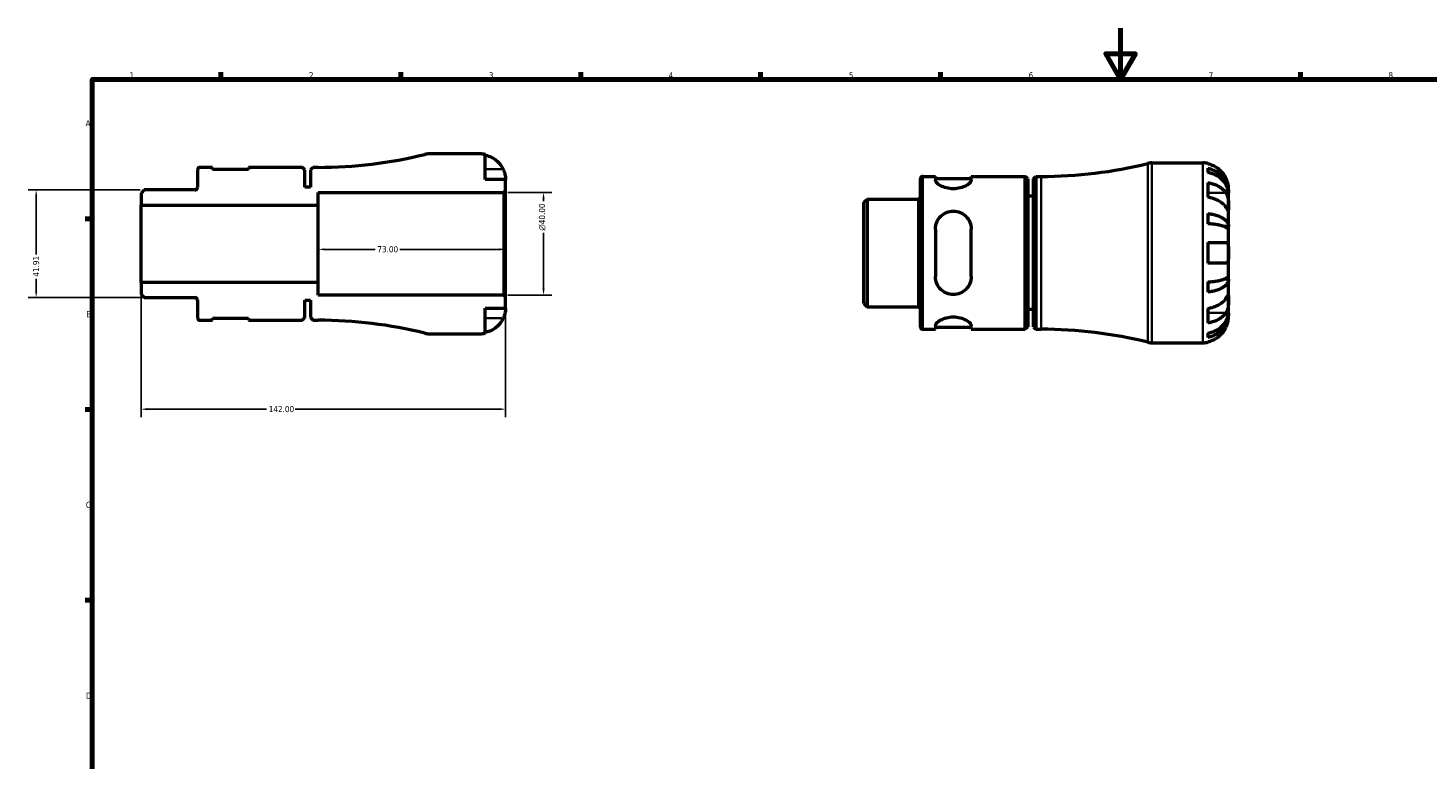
# Model space of a CAD drawing. Header units: millimetres. Extents: x -71 to 904, y -35 to 594.
# Tile 3 of 5: x -5 to 540, y 309 to 594. Entities that reach past the tile are written whole.
import ezdxf

# ---------------------------------------------------------------- set-up
doc = ezdxf.new("R2010")
doc.units = ezdxf.units.MM
for name, color, linetype, lineweight in [('Border (ANSI)', 7, 'Continuous', 70), ('Dimension (ANSI)', 7, 'Continuous', 25), ('Visible (ANSI)', 7, 'Continuous', 50), ('Visible Narrow (ANSI)', 7, 'Continuous', 35)]:
    doc.layers.add(name, color=color, linetype=linetype, lineweight=lineweight)
doc.styles.add('Note Text (ANSI)', font='tahoma.ttf')
doc.dimstyles.new('Default - mm (ANSI)', dxfattribs={"dimtxt": 2.4, "dimasz": 2.5, "dimexe": 3.175, "dimexo": 1.6002, "dimgap": 0.8, "dimtad": 0, "dimtoh": 1, "dimrnd": 1e-08, "dimzin": 4, "dimdsep": 46, "dimtxsty": 'Note Text (ANSI)', "dimcen": 0.09, "dimdle": 10, "dimclrd": 256, "dimclre": 256, "dimclrt": 5, "dimadec": 1, "dimazin": 1, "dimtfac": 1.27, "dimtofl": 0, "dimtmove": 0, "dimatfit": 3, "dimfxl": 1, "dimtolj": 1, "dimtzin": 4, "dimlwd": -1, "dimlwe": -1, "dimarcsym": 0})

# ---------------------------------------------------------------- blocks, each defined once
blk = doc.blocks.new('Borders Default Border')
at = {"layer": 'Border (ANSI)'}
for p, q in [((70.08, 574), (70.08, 576.8)), ((140.17, 574), (140.17, 576.8)), ((210.25, 574), (210.25, 576.8)), ((280.33, 574), (280.33, 576.8)), ((350.42, 574), (350.42, 576.8)), ((490.58, 574), (490.58, 576.8)), ((20, 519.75), (17.2, 519.75)), ((20, 445.5), (17.2, 445.5)), ((20, 371.25), (17.2, 371.25))]:
    blk.add_line(p, q, dxfattribs=at)
at = {"layer": 'Border (ANSI)', "flags": 128}
for points in [[(420.5, 594), (420.5, 574), (414.73, 584), (426.27, 584), (420.5, 574)], [(20, 20), (20, 574), (821, 574), (821, 20), (20, 20)]]:
    blk.add_lwpolyline(points, dxfattribs=at)
at = {"layer": 'Border (ANSI)', "color": 5, "true_color": 0x0000ff, "char_height": 2.4, "attachment_point": 7, "style": 'Note Text (ANSI)'}
for s, insert in [('1', (34.5, 574.4)), ('2', (104.4, 574.4)), ('3', (174.46, 574.35)), ('4', (244.45, 574.4)), ('5', (314.67, 574.35)), ('6', (384.69, 574.35)), ('7', (454.8, 574.4)), ('8', (524.84, 574.35)), ('A', (17.38, 555.68)), ('B', (17.67, 481.43)), ('C', (17.51, 407.13)), ('D', (17.52, 332.93))]:
    blk.add_mtext(s, dxfattribs=dict(at, insert=insert))
blk = doc.blocks.new('*D7')
at = {"layer": 'Defpoints', "color": 0, "transparency": 16777216}
for p in [(108, 510), (108, 507.83), (181, 510)]:
    blk.add_point(p, dxfattribs=at)
at = {"layer": 'Dimension (ANSI)', "transparency": 16777216}
for p, q in [((110.5, 507.83), (130.24, 507.83)), ((178.5, 507.83), (139.76, 507.83))]:
    blk.add_line(p, q, dxfattribs=at)
for points in [[(110.5, 508.24), (110.5, 507.41), (108, 507.83)], [(178.5, 508.24), (178.5, 507.41), (181, 507.83)]]:
    blk.add_solid(points, dxfattribs=at)
at = {"layer": 'Dimension (ANSI)', "color": 5, "transparency": 16777216, "insert": (131.04, 509.08), "char_height": 2.4, "attachment_point": 1, "style": 'Note Text (ANSI)'}
blk.add_mtext('\\A1;73.00', dxfattribs=at)
blk = doc.blocks.new('*D8')
at = {"layer": 'Defpoints', "color": 0, "transparency": 16777216}
for p in [(40.26, 530.96), (-1.84, 489.05), (40.26, 489.05)]:
    blk.add_point(p, dxfattribs=at)
at = {"layer": 'Dimension (ANSI)', "transparency": 16777216}
for p, q in [((38.66, 530.96), (-5.01, 530.96)), ((-1.84, 528.46), (-1.84, 505.89)), ((-1.84, 491.55), (-1.84, 496.41)), ((38.66, 489.05), (-5.01, 489.05))]:
    blk.add_line(p, q, dxfattribs=at)
for points in [[(-2.25, 528.46), (-1.42, 528.46), (-1.84, 530.96)], [(-2.25, 491.55), (-1.42, 491.55), (-1.84, 489.05)]]:
    blk.add_solid(points, dxfattribs=at)
at = {"layer": 'Dimension (ANSI)', "color": 5, "transparency": 16777216, "insert": (-3.08, 497.21), "char_height": 2.4, "attachment_point": 1, "rotation": 90, "style": 'Note Text (ANSI)'}
blk.add_mtext('\\A1;41.91', dxfattribs=at)
blk = doc.blocks.new('*D9')
at = {"layer": 'Defpoints', "color": 0, "transparency": 16777216}
for p in [(39, 495), (181, 489.3), (39, 445.63)]:
    blk.add_point(p, dxfattribs=at)
at = {"layer": 'Dimension (ANSI)', "transparency": 16777216}
for p, q in [((39, 493.4), (39, 442.46)), ((181, 487.7), (181, 442.46)), ((41.5, 445.63), (87.94, 445.63)), ((178.5, 445.63), (99.05, 445.63))]:
    blk.add_line(p, q, dxfattribs=at)
for points in [[(41.5, 446.05), (41.5, 445.22), (39, 445.63)], [(178.5, 446.05), (178.5, 445.22), (181, 445.63)]]:
    blk.add_solid(points, dxfattribs=at)
at = {"layer": 'Dimension (ANSI)', "color": 5, "transparency": 16777216, "insert": (88.74, 446.88), "char_height": 2.4, "attachment_point": 1, "style": 'Note Text (ANSI)'}
blk.add_mtext('\\A1;142.00', dxfattribs=at)
blk = doc.blocks.new('*D10')
at = {"layer": 'Defpoints', "color": 0, "transparency": 16777216}
for p in [(180.3, 530), (195.77, 530), (180.3, 490)]:
    blk.add_point(p, dxfattribs=at)
at = {"layer": 'Dimension (ANSI)', "transparency": 16777216}
for p, q in [((181.9, 530), (198.94, 530)), ((195.77, 527.5), (195.77, 526.59)), ((195.77, 492.5), (195.77, 514.32)), ((181.9, 490), (198.94, 490))]:
    blk.add_line(p, q, dxfattribs=at)
for points in [[(195.35, 527.5), (196.18, 527.5), (195.77, 530)], [(195.35, 492.5), (196.18, 492.5), (195.77, 490)]]:
    blk.add_solid(points, dxfattribs=at)
at = {"layer": 'Dimension (ANSI)', "color": 5, "transparency": 16777216, "insert": (193.96, 515.12), "char_height": 2.4, "attachment_point": 1, "rotation": 90, "style": 'Note Text (ANSI)'}
blk.add_mtext('\\A1;{\\fAIGDT|b0|i0;\\H2.4000;\\ln}\\fTahoma|b0|i0;\\H2.4000;40.00', dxfattribs=at)

msp = doc.modelspace()

# ---------------------------------------------------------------- linework, layer by layer
at = {"layer": 'Visible (ANSI)'}
for p, q in [((170.9988, 545), (151.198, 545)), ((172.9988, 535), (172.9988, 544.798)), ((432.7307, 541.4823), (452.5314, 541.4823)), ((454.5314, 541.2803), (454.5314, 541.0496)), ((60.9988, 538.825), (60.9988, 531.88)), ((66.8238, 539.75), (61.9238, 539.75)), ((66.8238, 538.95), (66.8238, 539.75)), ((80.8238, 538.95), (66.8238, 538.95)), ((101.8688, 539.75), (80.8238, 539.75)), ((80.8238, 539.75), (80.8238, 538.95)), ((102.8688, 538.75), (101.8688, 539.75)), ((102.8688, 532), (102.8688, 538.75)), ((105.9988, 539.75), (104.9988, 538.75)), ((104.9988, 538.75), (104.9988, 532)), ((107.9988, 539.75), (105.9988, 539.75)), ((180.9988, 535), (172.9988, 535)), ((180.9988, 530.7), (180.9988, 535)), ((342.5314, 477.6573), (342.5314, 535.3073)), ((343.4564, 536.2323), (348.3564, 536.2323)), ((348.3564, 536.2323), (348.3564, 534.7741)), ((348.3564, 535.4323), (362.3564, 535.4323)), ((362.3564, 536.2323), (383.4014, 536.2323)), ((362.3564, 534.7741), (362.3564, 536.2323)), ((383.4014, 476.7323), (383.4014, 536.2323)), ((384.4014, 535.2323), (383.4014, 536.2323)), ((384.4014, 535.2323), (384.4014, 477.7323)), ((386.5314, 535.2323), (387.5314, 536.2323)), ((386.5314, 477.7323), (386.5314, 535.2323)), ((387.5314, 536.2323), (387.5314, 476.7323)), ((387.5314, 536.2323), (389.5314, 536.2323)), ((454.5314, 539.3991), (454.5314, 537.7388)), ((40.2561, 530.955), (38.9988, 529.6977)), ((38.9988, 529.6977), (38.9988, 525)), ((60.0738, 530.955), (40.2561, 530.955)), ((104.9988, 532), (102.8688, 532)), ((107.9988, 525), (107.9988, 530)), ((107.9988, 530), (180.2988, 530)), ((180.2988, 530), (180.9988, 530.7)), ((180.2988, 530), (180.2988, 490)), ((180.9988, 489.3), (180.9988, 530.7)), ((454.5314, 533.7535), (454.5314, 528.0967)), ((462.5314, 529.8736), (462.5064, 529.8736)), ((462.5314, 529.8736), (462.5314, 531.4823)), ((462.5314, 529.2613), (462.5314, 529.8736)), ((462.5314, 524.16), (462.5314, 529.2613)), ((38.9988, 525), (107.9988, 525)), ((38.9988, 495), (38.9988, 525)), ((107.9988, 495), (107.9988, 525)), ((320.5314, 526.18), (321.7887, 527.4373)), ((320.5314, 486.7846), (320.5314, 526.18)), ((321.7887, 527.4373), (341.6064, 527.4373)), ((321.7887, 527.4373), (321.7887, 485.5273)), ((386.5314, 528.4823), (384.4014, 528.4823)), ((462.5314, 516.7836), (462.5314, 524.16)), ((454.5314, 521.7772), (454.5314, 517.7689)), ((348.3564, 515.6823), (348.3564, 497.2823)), ((362.3564, 497.2823), (362.3564, 515.6823)), ((462.5314, 516.7836), (460.6228, 516.7836)), ((462.5314, 515.3054), (462.5314, 516.7836)), ((462.5314, 506.4823), (462.5314, 515.3054)), ((454.5314, 510.4823), (454.5314, 502.4823)), ((454.5314, 510.4823), (461.5718, 510.4823)), ((461.5718, 502.4823), (454.5314, 502.4823)), ((462.5314, 497.6592), (462.5314, 506.4823)), ((462.5314, 496.181), (460.6228, 496.181)), ((462.5314, 496.181), (462.5314, 497.6592)), ((462.5314, 488.8047), (462.5314, 496.181)), ((107.9988, 495), (38.9988, 495)), ((38.9988, 495), (38.9988, 490.3023)), ((107.9988, 490), (107.9988, 495)), ((454.5314, 495.1958), (454.5314, 491.1874)), ((38.9988, 490.3023), (40.2561, 489.045)), ((40.2561, 489.045), (60.0738, 489.045)), ((60.9988, 488.12), (60.9988, 481.175)), ((102.8688, 481.25), (102.8688, 488)), ((102.8688, 488), (104.9988, 488)), ((104.9988, 488), (104.9988, 481.25)), ((180.2988, 490), (107.9988, 490)), ((180.9988, 489.3), (180.2988, 490)), ((180.9988, 485), (180.9988, 489.3)), ((320.5314, 486.7846), (321.7887, 485.5273)), ((321.7887, 485.5273), (341.6064, 485.5273)), ((462.5314, 483.7033), (462.5314, 488.8047)), ((61.9238, 480.25), (66.8238, 480.25)), ((66.8238, 480.25), (66.8238, 481.05)), ((66.8238, 481.05), (80.8238, 481.05)), ((80.8238, 481.05), (80.8238, 480.25)), ((80.8238, 480.25), (101.8688, 480.25)), ((101.8688, 480.25), (102.8688, 481.25)), ((104.9988, 481.25), (105.9988, 480.25)), ((105.9988, 480.25), (107.9988, 480.25)), ((172.9988, 475.202), (172.9988, 485)), ((172.9988, 485), (180.9988, 485)), ((386.5314, 484.4823), (384.4014, 484.4823)), ((454.5314, 484.868), (454.5314, 479.2111)), ((462.5314, 483.091), (462.5064, 483.091)), ((462.5314, 483.091), (462.5314, 483.7033)), ((462.5314, 481.4823), (462.5314, 483.091)), ((151.198, 475), (170.9988, 475)), ((343.4564, 476.7323), (348.3564, 476.7323)), ((348.3564, 478.1906), (348.3564, 476.7323)), ((348.3564, 477.5323), (362.3564, 477.5323)), ((362.3564, 476.7323), (362.3564, 478.1906)), ((362.3564, 476.7323), (383.4014, 476.7323)), ((384.4014, 477.7323), (383.4014, 476.7323)), ((386.5314, 477.7323), (387.5314, 476.7323)), ((387.5314, 476.7323), (389.5314, 476.7323)), ((454.5314, 475.2259), (454.5314, 473.5656)), ((432.7307, 471.4823), (452.5314, 471.4823)), ((454.5314, 471.915), (454.5314, 471.6844))]:
    msp.add_line(p, q, dxfattribs=at)
for centre, radius, start, end in [((107.9988, 713.106), 173.356, 270, 283.858338), ((151.198, 538), 7, 90, 103.858338), ((170.9988, 535), 10, 78.463041, 90), ((389.5314, 709.5883), 173.356, 270, 283.858338), ((432.7307, 534.4823), 7, 90, 103.858338), ((452.5314, 531.4823), 10, 78.463041, 90), ((61.9238, 538.825), 0.925, 90, 180), ((343.4564, 535.3073), 0.925, 90, 180), ((60.0738, 531.88), 0.925, 270, 0), ((341.6064, 528.3623), 0.925, 270, 0), ((60.0738, 488.12), 0.925, 0, 90), ((341.6064, 484.6023), 0.925, 0, 90), ((61.9238, 481.175), 0.925, 180, 270), ((107.9988, 306.894), 173.356, 76.141662, 90), ((151.198, 482), 7, 256.141662, 270), ((170.9988, 485), 10, 270, 281.536959), ((343.4564, 477.6573), 0.925, 180, 270), ((389.5314, 303.3763), 173.356, 76.141662, 90), ((432.7307, 478.4823), 7, 256.141662, 270), ((452.5314, 481.4823), 10, 270, 281.536959)]:
    msp.add_arc(centre, radius, start, end, dxfattribs=at)
for points, knots in [([(172.9988, 544.5673), (173.6379, 544.436), (174.2621, 544.2386), (175.3849, 543.7719), (175.9841, 543.4565), (177.1023, 542.7061), (177.6213, 542.2711), (178.4952, 541.3935), (178.9301, 540.8695), (179.5858, 539.883), (179.8338, 539.4384), (180.0391, 539)], [0.18972425, 0.18972425, 0.18972425, 0.18972425, 0.369265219, 0.369265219, 0.554520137, 0.554520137, 0.739775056, 0.739775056, 0.926079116, 0.926079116, 1.065680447, 1.065680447, 1.065680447, 1.065680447]), ([(461.5718, 535.4823), (461.3665, 535.9207), (461.1185, 536.3653), (460.4628, 537.3519), (460.0279, 537.8758), (459.1539, 538.7534), (458.6349, 539.1884), (457.5168, 539.9388), (456.9176, 540.2542), (455.7947, 540.7209), (455.1706, 540.9183), (454.5314, 541.0496)], [4.902643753, 4.902643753, 4.902643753, 4.902643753, 5.042245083, 5.042245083, 5.228549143, 5.228549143, 5.413804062, 5.413804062, 5.599058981, 5.599058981, 5.778599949, 5.778599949, 5.778599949, 5.778599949]), ([(180.0391, 539), (180.1078, 538.8534), (180.1733, 538.7055), (180.3341, 538.3201), (180.4234, 538.0831), (180.5892, 537.592), (180.6629, 537.341), (180.8148, 536.7427), (180.8764, 536.4143), (180.9665, 535.7793), (180.9846, 535.5011), (181.0007, 535.1046), (180.9988, 535), (180.9988, 535)], [-0.640085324, -0.640085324, -0.640085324, -0.640085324, -0.592221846, -0.592221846, -0.515950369, -0.515950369, -0.432356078, -0.432356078, -0.30863031, -0.30863031, -0.158449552, -0.158449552, 0, 0, 0, 0]), ([(362.3564, 534.7741), (362.3564, 534.4762), (362.1672, 534.1103), (361.4202, 533.3433), (360.8631, 532.9439), (359.6177, 532.2894), (358.8596, 531.9826), (357.173, 531.5531), (356.2428, 531.4347), (355.3564, 531.4347), (354.47, 531.4347), (353.5399, 531.5531), (351.8532, 531.9826), (351.0952, 532.2894), (349.8498, 532.9439), (349.2927, 533.3433), (348.5457, 534.1103), (348.3564, 534.4762), (348.3564, 534.7741)], [-1.10975016, -1.10975016, -1.10975016, -1.10975016, -0.82079875, -0.82079875, -0.53184734, -0.53184734, -0.26592367, -0.26592367, 0, 0, 0, 0.26592367, 0.26592367, 0.53184734, 0.53184734, 0.82079875, 0.82079875, 1.10975016, 1.10975016, 1.10975016, 1.10975016]), ([(454.5314, 539.3991), (455.1726, 539.272), (455.7989, 539.0807), (456.9235, 538.629), (457.5228, 538.3244), (458.6414, 537.5993), (459.1607, 537.179), (460.0339, 536.332), (460.4681, 535.8271), (461.2166, 534.7399), (461.531, 534.1577), (462.0046, 533.0481), (462.2071, 532.4185), (462.4705, 531.1319), (462.5314, 530.475), (462.5314, 529.8736)], [0.18971835, 0.18971835, 0.18971835, 0.18971835, 0.3698032, 0.3698032, 0.55498435, 0.55498435, 0.7401655, 0.7401655, 0.92581641, 0.92581641, 1.11146732, 1.11146732, 1.29782516, 1.29782516, 1.484183, 1.484183, 1.484183, 1.484183]), ([(462.5314, 529.2613), (462.5314, 529.7966), (462.4705, 530.3812), (462.2071, 531.5262), (462.0046, 532.0866), (461.531, 533.074), (461.2166, 533.5922), (460.4681, 534.5598), (460.0339, 535.0091), (459.1607, 535.763), (458.6414, 536.137), (457.5228, 536.7823), (456.9235, 537.0534), (455.7989, 537.4555), (455.1726, 537.6256), (454.5314, 537.7388)], [4.45938231, 4.45938231, 4.45938231, 4.45938231, 4.64574015, 4.64574015, 4.83209799, 4.83209799, 5.0177489, 5.0177489, 5.20339981, 5.20339981, 5.38858096, 5.38858096, 5.5737621, 5.5737621, 5.75384696, 5.75384696, 5.75384696, 5.75384696]), ([(462.5314, 531.4823), (462.5314, 531.4823), (462.5318, 531.5251), (462.5288, 531.7023), (462.525, 531.8441), (462.4931, 532.2921), (462.4555, 532.6362), (462.3255, 533.3121), (462.2563, 533.6048), (462.0995, 534.1437), (462.0214, 534.3811), (461.8413, 534.8678), (461.7394, 535.1153), (461.6097, 535.4007), (461.5909, 535.4416), (461.5718, 535.4823)], [-2.778041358, -2.778041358, -2.778041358, -2.778041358, -2.676721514, -2.676721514, -2.565581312, -2.565581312, -2.409601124, -2.409601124, -2.30519389, -2.30519389, -2.226175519, -2.226175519, -2.144504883, -2.144504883, -2.130817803, -2.130817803, -2.130817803, -2.130817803]), ([(454.5314, 533.7535), (455.1706, 533.6607), (455.7947, 533.5211), (456.9176, 533.1911), (457.5168, 532.968), (458.6349, 532.4374), (459.1539, 532.1299), (460.0279, 531.5093), (460.4628, 531.1388), (461.1185, 530.4412), (461.3665, 530.1268), (461.5718, 529.8168)], [0.18972425, 0.18972425, 0.18972425, 0.18972425, 0.369265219, 0.369265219, 0.554520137, 0.554520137, 0.739775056, 0.739775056, 0.926079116, 0.926079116, 1.065680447, 1.065680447, 1.065680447, 1.065680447]), ([(461.5718, 529.8168), (461.6301, 529.7289), (461.6861, 529.6361), (461.8476, 529.342), (461.9448, 529.1275), (462.1204, 528.6529), (462.1967, 528.3936), (462.3483, 527.7382), (462.4089, 527.3372), (462.499, 526.4294), (462.5173, 525.9325), (462.5334, 524.9783), (462.5314, 524.534), (462.5314, 524.16)], [-0.644344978, -0.644344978, -0.644344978, -0.644344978, -0.60308586, -0.60308586, -0.520079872, -0.520079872, -0.432739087, -0.432739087, -0.310006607, -0.310006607, -0.158689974, -0.158689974, 0, 0, 0, 0]), ([(461.5718, 524.16), (461.3665, 524.47), (461.1185, 524.7844), (460.4628, 525.482), (460.0279, 525.8525), (459.1539, 526.473), (458.6349, 526.7806), (457.5168, 527.3112), (456.9176, 527.5342), (455.7947, 527.8642), (455.1706, 528.0038), (454.5314, 528.0967)], [4.902643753, 4.902643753, 4.902643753, 4.902643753, 5.042245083, 5.042245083, 5.228549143, 5.228549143, 5.413804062, 5.413804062, 5.599058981, 5.599058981, 5.778599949, 5.778599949, 5.778599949, 5.778599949]), ([(462.5314, 524.16), (462.5314, 523.9506), (462.5316, 523.7651), (462.5299, 523.4379), (462.5277, 523.3012), (462.5097, 523.0605), (462.489, 522.9894), (462.4021, 522.9875), (462.3388, 523.0494), (462.1828, 523.2519), (462.1057, 523.3619), (461.9277, 523.6237), (461.8285, 523.7729), (461.6714, 524.0096), (461.6224, 524.0835), (461.5718, 524.16)], [0, 0, 0, 0, 0.088849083, 0.088849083, 0.18379648, 0.18379648, 0.314196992, 0.314196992, 0.437846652, 0.437846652, 0.524112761, 0.524112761, 0.607652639, 0.607652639, 0.6434969, 0.6434969, 0.6434969, 0.6434969]), ([(348.3564, 515.6823), (348.3564, 516.5983), (348.5457, 517.5578), (349.2927, 519.3066), (349.8498, 520.0968), (351.0952, 521.2974), (351.8532, 521.8108), (353.5399, 522.5037), (354.47, 522.6823), (356.2428, 522.6823), (357.173, 522.5037), (358.8596, 521.8108), (359.6177, 521.2974), (360.8631, 520.0968), (361.4202, 519.3066), (362.1672, 517.5578), (362.3564, 516.5983), (362.3564, 515.6823)], [1.068423, 1.068423, 1.068423, 1.068423, 1.35737441, 1.35737441, 1.64632582, 1.64632582, 1.91224949, 1.91224949, 2.17817316, 2.17817316, 2.44409683, 2.44409683, 2.7100205, 2.7100205, 2.99897191, 2.99897191, 3.28792332, 3.28792332, 3.28792332, 3.28792332]), ([(454.5314, 521.7772), (455.1726, 521.7106), (455.7989, 521.6103), (456.9235, 521.3735), (457.5228, 521.2138), (458.6414, 520.8337), (459.1607, 520.6134), (460.0339, 520.1693), (460.4681, 519.9046), (461.2166, 519.3347), (461.531, 519.0295), (462.0046, 518.4478), (462.2071, 518.1177), (462.4705, 517.4432), (462.5314, 517.0989), (462.5314, 516.7836)], [0.18971835, 0.18971835, 0.18971835, 0.18971835, 0.3698032, 0.3698032, 0.55498435, 0.55498435, 0.7401655, 0.7401655, 0.92581641, 0.92581641, 1.11146732, 1.11146732, 1.29782516, 1.29782516, 1.484183, 1.484183, 1.484183, 1.484183]), ([(462.5314, 515.3054), (462.5314, 515.4609), (462.4705, 515.6308), (462.2071, 515.9635), (462.0046, 516.1264), (461.531, 516.4133), (461.2166, 516.5639), (460.4681, 516.8451), (460.0339, 516.9757), (459.1607, 517.1947), (458.6414, 517.3034), (457.5228, 517.4909), (456.9235, 517.5697), (455.7989, 517.6865), (455.1726, 517.736), (454.5314, 517.7689)], [4.45938231, 4.45938231, 4.45938231, 4.45938231, 4.64574015, 4.64574015, 4.83209799, 4.83209799, 5.0177489, 5.0177489, 5.20339981, 5.20339981, 5.38858096, 5.38858096, 5.5737621, 5.5737621, 5.75384696, 5.75384696, 5.75384696, 5.75384696]), ([(461.5718, 510.4823), (461.6648, 510.4823), (461.7521, 510.4676), (461.9074, 510.4083), (461.9762, 510.3663), (462.116, 510.2403), (462.1831, 510.1492), (462.341, 509.8369), (462.4082, 509.5742), (462.4995, 508.8981), (462.5174, 508.4804), (462.5334, 507.5348), (462.5314, 507.0117), (462.5314, 506.4823)], [-0.647983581, -0.647983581, -0.647983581, -0.647983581, -0.581292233, -0.581292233, -0.51957432, -0.51957432, -0.443169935, -0.443169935, -0.308536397, -0.308536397, -0.158812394, -0.158812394, 0, 0, 0, 0]), ([(462.5314, 506.4823), (462.5314, 506.1065), (462.532, 505.7326), (462.5273, 504.9629), (462.5212, 504.5754), (462.4788, 503.8867), (462.4437, 503.5879), (462.3309, 503.1187), (462.2602, 502.9407), (462.1096, 502.7191), (462.0435, 502.651), (461.9024, 502.5535), (461.8291, 502.5212), (461.6933, 502.4889), (461.6338, 502.4823), (461.5718, 502.4823)], [0, 0, 0, 0, 0.112749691, 0.112749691, 0.240461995, 0.240461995, 0.363076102, 0.363076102, 0.469826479, 0.469826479, 0.536808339, 0.536808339, 0.597381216, 0.597381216, 0.640727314, 0.640727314, 0.640727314, 0.640727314]), ([(362.3564, 497.2823), (362.3564, 496.3664), (362.1672, 495.4068), (361.4202, 493.6581), (360.8631, 492.8678), (359.6177, 491.6672), (358.8596, 491.1538), (357.173, 490.4609), (356.2428, 490.2823), (355.3564, 490.2823), (354.47, 490.2823), (353.5399, 490.4609), (351.8532, 491.1538), (351.0952, 491.6672), (349.8498, 492.8678), (349.2927, 493.6581), (348.5457, 495.4068), (348.3564, 496.3664), (348.3564, 497.2823)], [-1.10975016, -1.10975016, -1.10975016, -1.10975016, -0.82079875, -0.82079875, -0.53184734, -0.53184734, -0.26592367, -0.26592367, 0, 0, 0, 0.26592367, 0.26592367, 0.53184734, 0.53184734, 0.82079875, 0.82079875, 1.10975016, 1.10975016, 1.10975016, 1.10975016]), ([(454.5314, 495.1958), (455.1726, 495.2287), (455.7989, 495.2781), (456.9235, 495.3949), (457.5228, 495.4737), (458.6414, 495.6612), (459.1607, 495.7699), (460.0339, 495.989), (460.4681, 496.1196), (461.2166, 496.4007), (461.531, 496.5513), (462.0046, 496.8383), (462.2071, 497.0011), (462.4705, 497.3338), (462.5314, 497.5037), (462.5314, 497.6592)], [0.18971835, 0.18971835, 0.18971835, 0.18971835, 0.3698032, 0.3698032, 0.55498435, 0.55498435, 0.7401655, 0.7401655, 0.92581641, 0.92581641, 1.11146732, 1.11146732, 1.29782516, 1.29782516, 1.484183, 1.484183, 1.484183, 1.484183]), ([(462.5314, 496.181), (462.5314, 495.8658), (462.4705, 495.5214), (462.2071, 494.8469), (462.0046, 494.5168), (461.531, 493.9352), (461.2166, 493.63), (460.4681, 493.06), (460.0339, 492.7953), (459.1607, 492.3513), (458.6414, 492.1309), (457.5228, 491.7509), (456.9235, 491.5911), (455.7989, 491.3543), (455.1726, 491.2541), (454.5314, 491.1874)], [4.45938231, 4.45938231, 4.45938231, 4.45938231, 4.64574015, 4.64574015, 4.83209799, 4.83209799, 5.0177489, 5.0177489, 5.20339981, 5.20339981, 5.38858096, 5.38858096, 5.5737621, 5.5737621, 5.75384696, 5.75384696, 5.75384696, 5.75384696]), ([(454.5314, 484.868), (455.1706, 484.9608), (455.7947, 485.1004), (456.9176, 485.4304), (457.5168, 485.6535), (458.6349, 486.1841), (459.1539, 486.4916), (460.0279, 487.1122), (460.4628, 487.4827), (461.1185, 488.1803), (461.3665, 488.4947), (461.5718, 488.8047)], [0.18972425, 0.18972425, 0.18972425, 0.18972425, 0.369265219, 0.369265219, 0.554520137, 0.554520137, 0.739775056, 0.739775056, 0.926079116, 0.926079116, 1.065680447, 1.065680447, 1.065680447, 1.065680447]), ([(461.5718, 488.8047), (461.6301, 488.8926), (461.6861, 488.9772), (461.8476, 489.2205), (461.9448, 489.3664), (462.1204, 489.624), (462.1967, 489.732), (462.3483, 489.9256), (462.4089, 489.9817), (462.499, 489.9686), (462.5173, 489.8671), (462.5334, 489.4746), (462.5314, 489.1787), (462.5314, 488.8047)], [-0.644344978, -0.644344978, -0.644344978, -0.644344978, -0.60308586, -0.60308586, -0.520079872, -0.520079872, -0.432739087, -0.432739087, -0.310006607, -0.310006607, -0.158689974, -0.158689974, 0, 0, 0, 0]), ([(462.5314, 488.8047), (462.5314, 488.5952), (462.5316, 488.3632), (462.5299, 487.8454), (462.5277, 487.5588), (462.5097, 486.848), (462.489, 486.4176), (462.4021, 485.5757), (462.3388, 485.1727), (462.1828, 484.5211), (462.1057, 484.2666), (461.9277, 483.7971), (461.8285, 483.5834), (461.6714, 483.3044), (461.6224, 483.2242), (461.5718, 483.1478)], [0, 0, 0, 0, 0.088849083, 0.088849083, 0.18379648, 0.18379648, 0.314196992, 0.314196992, 0.437846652, 0.437846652, 0.524112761, 0.524112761, 0.607652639, 0.607652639, 0.6434969, 0.6434969, 0.6434969, 0.6434969]), ([(180.0391, 481), (179.8338, 480.5616), (179.5858, 480.117), (178.9301, 479.1305), (178.4952, 478.6065), (177.6213, 477.7289), (177.1023, 477.2939), (175.9841, 476.5435), (175.3849, 476.2281), (174.2621, 475.7614), (173.6379, 475.564), (172.9988, 475.4327)], [4.902643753, 4.902643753, 4.902643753, 4.902643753, 5.042245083, 5.042245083, 5.228549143, 5.228549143, 5.413804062, 5.413804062, 5.599058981, 5.599058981, 5.778599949, 5.778599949, 5.778599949, 5.778599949]), ([(180.9988, 485), (180.9988, 485), (180.9991, 484.9572), (180.9961, 484.7801), (180.9923, 484.6382), (180.9604, 484.1902), (180.9229, 483.8461), (180.7928, 483.1702), (180.7236, 482.8775), (180.5669, 482.3386), (180.4887, 482.1012), (180.3086, 481.6145), (180.2067, 481.3671), (180.0771, 481.0816), (180.0582, 481.0407), (180.0391, 481)], [-2.778041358, -2.778041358, -2.778041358, -2.778041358, -2.676721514, -2.676721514, -2.565581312, -2.565581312, -2.409601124, -2.409601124, -2.30519389, -2.30519389, -2.226175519, -2.226175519, -2.144504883, -2.144504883, -2.130817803, -2.130817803, -2.130817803, -2.130817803]), ([(348.3564, 478.1906), (348.3564, 478.4884), (348.5457, 478.8543), (349.2927, 479.6213), (349.8498, 480.0208), (351.0952, 480.6753), (351.8532, 480.982), (353.5399, 481.4116), (354.47, 481.5299), (356.2428, 481.5299), (357.173, 481.4116), (358.8596, 480.982), (359.6177, 480.6753), (360.8631, 480.0208), (361.4202, 479.6213), (362.1672, 478.8543), (362.3564, 478.4884), (362.3564, 478.1906)], [1.068423, 1.068423, 1.068423, 1.068423, 1.35737441, 1.35737441, 1.64632582, 1.64632582, 1.91224949, 1.91224949, 2.17817316, 2.17817316, 2.44409683, 2.44409683, 2.7100205, 2.7100205, 2.99897191, 2.99897191, 3.28792332, 3.28792332, 3.28792332, 3.28792332]), ([(454.5314, 475.2259), (455.1726, 475.339), (455.7989, 475.5092), (456.9235, 475.9112), (457.5228, 476.1824), (458.6414, 476.8276), (459.1607, 477.2017), (460.0339, 477.9555), (460.4681, 478.4049), (461.2166, 479.3725), (461.531, 479.8906), (462.0046, 480.8781), (462.2071, 481.4385), (462.4705, 482.5835), (462.5314, 483.1681), (462.5314, 483.7033)], [0.18971835, 0.18971835, 0.18971835, 0.18971835, 0.3698032, 0.3698032, 0.55498435, 0.55498435, 0.7401655, 0.7401655, 0.92581641, 0.92581641, 1.11146732, 1.11146732, 1.29782516, 1.29782516, 1.484183, 1.484183, 1.484183, 1.484183]), ([(461.5718, 483.1478), (461.3665, 482.8378), (461.1185, 482.5234), (460.4628, 481.8258), (460.0279, 481.4553), (459.1539, 480.8348), (458.6349, 480.5272), (457.5168, 479.9966), (456.9176, 479.7736), (455.7947, 479.4436), (455.1706, 479.304), (454.5314, 479.2111)], [4.902643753, 4.902643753, 4.902643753, 4.902643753, 5.042245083, 5.042245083, 5.228549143, 5.228549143, 5.413804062, 5.413804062, 5.599058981, 5.599058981, 5.778599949, 5.778599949, 5.778599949, 5.778599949]), ([(462.5314, 483.091), (462.5314, 482.4896), (462.4705, 481.8327), (462.2071, 480.5462), (462.0046, 479.9165), (461.531, 478.807), (461.2166, 478.2248), (460.4681, 477.1376), (460.0339, 476.6326), (459.1607, 475.7856), (458.6414, 475.3653), (457.5228, 474.6403), (456.9235, 474.3356), (455.7989, 473.8839), (455.1726, 473.6927), (454.5314, 473.5656)], [4.45938231, 4.45938231, 4.45938231, 4.45938231, 4.64574015, 4.64574015, 4.83209799, 4.83209799, 5.0177489, 5.0177489, 5.20339981, 5.20339981, 5.38858096, 5.38858096, 5.5737621, 5.5737621, 5.75384696, 5.75384696, 5.75384696, 5.75384696]), ([(461.5718, 477.4823), (461.6405, 477.6289), (461.706, 477.7768), (461.8668, 478.1622), (461.9561, 478.3992), (462.1219, 478.8903), (462.1956, 479.1414), (462.3475, 479.7397), (462.4091, 480.068), (462.4992, 480.703), (462.5173, 480.9812), (462.5334, 481.3777), (462.5314, 481.4823), (462.5314, 481.4823)], [-0.640085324, -0.640085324, -0.640085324, -0.640085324, -0.592221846, -0.592221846, -0.515950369, -0.515950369, -0.432356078, -0.432356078, -0.30863031, -0.30863031, -0.158449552, -0.158449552, 0, 0, 0, 0]), ([(454.5314, 471.915), (455.1706, 472.0464), (455.7947, 472.2437), (456.9176, 472.7105), (457.5168, 473.0259), (458.6349, 473.7762), (459.1539, 474.2112), (460.0279, 475.0888), (460.4628, 475.6128), (461.1185, 476.5993), (461.3665, 477.044), (461.5718, 477.4823)], [0.18972425, 0.18972425, 0.18972425, 0.18972425, 0.369265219, 0.369265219, 0.554520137, 0.554520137, 0.739775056, 0.739775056, 0.926079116, 0.926079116, 1.065680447, 1.065680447, 1.065680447, 1.065680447])]:
    msp.add_open_spline(points, degree=3, knots=knots, dxfattribs=at)
at = {"layer": 'Visible Narrow (ANSI)'}
for p, q in [((431.054, 472.1145), (431.054, 540.8502)), ((432.7307, 541.0514), (432.7307, 471.9132)), ((452.5314, 471.9132), (452.5314, 541.0514)), ((179.6871, 539), (173.3508, 539)), ((343.4564, 535.8661), (343.4564, 477.0986)), ((389.5314, 477.0986), (389.5314, 535.8661)), ((461.2198, 529.8168), (454.8835, 529.8168)), ((341.6064, 485.7853), (341.6064, 527.1793)), ((179.6871, 481), (173.3508, 481)), ((461.2198, 483.1478), (454.8835, 483.1478))]:
    msp.add_line(p, q, dxfattribs=at)

# ---------------------------------------------------------------- block references
msp.add_blockref('Borders Default Border', (0, 0))

# ---------------------------------------------------------------- dimensions: what is measured, and where the dimension line sits
at = {"layer": 'Dimension (ANSI)'}
for base, p1, p2, angle, override, picture, middle in [((-1.8351, 489.045), (40.2561, 530.955), (40.2561, 489.045), 90, {"dimgap": 0.8, "dimtoh": 0, "dimdec": 2, "dimtol": 0, "dimlim": 0, "dimtp": 0, "dimtm": 0, "dimtdec": 2, "dimatfit": 1}, '*D8', (-1.8351, 501.148)), ((107.9988, 507.8264), (180.9988, 510), (107.9988, 510), 180, {"dimgap": 0.8, "dimtoh": 0, "dimdec": 2, "dimse1": 1, "dimse2": 1, "dimtol": 0, "dimlim": 0, "dimtp": 0, "dimtm": 0, "dimtdec": 2, "dimatfit": 1}, '*D7', (134.9988, 507.8264)), ((38.9988, 445.6318), (180.9988, 489.3), (38.9988, 495), 180, {"dimgap": 0.8, "dimtoh": 0, "dimdec": 2, "dimtol": 0, "dimlim": 0, "dimtp": 0, "dimtm": 0, "dimtdec": 2, "dimatfit": 1}, '*D9', (93.4988, 445.6318))]:
    dim = msp.add_linear_dim(base=base, p1=p1, p2=p2, angle=angle, dimstyle='Default - mm (ANSI)', override=override, dxfattribs=at)
    dim.commit()
    dim.dimension.update_dxf_attribs({"geometry": picture, "text_midpoint": middle, "dimtype": 160})
dim = msp.add_linear_dim(base=(195.7653, 530), p1=(180.2988, 490), p2=(180.2988, 530), angle=90, text='{\\fAIGDT|b0|i0;\\H2.4000;\\ln}\\fTahoma|b0|i0;\\H2.4000;<>', dimstyle='Default - mm (ANSI)', override={"dimgap": 0.8, "dimtoh": 0, "dimdec": 2, "dimtol": 0, "dimlim": 0, "dimtp": 0, "dimtm": 0, "dimtdec": 2, "dimatfit": 1}, dxfattribs=at)
dim.commit()
dim.dimension.update_dxf_attribs({"geometry": '*D10', "text_midpoint": (195.7653, 520.4534), "dimtype": 160})

doc.saveas('drawing.dxf')
